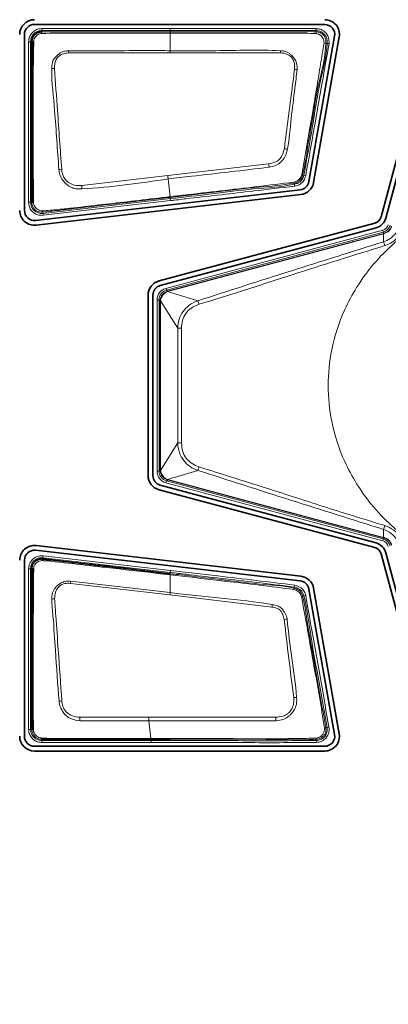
# Model space of a CAD drawing. Header units: millimetres. Extents: x 0 to 1118, y 0 to 864.
# Tile 238 of 256: x 730.54 to 735.21, y 473.86 to 486.31. Entities that reach past the tile are written whole.
import ezdxf

# ---------------------------------------------------------------- set-up
doc = ezdxf.new("R2010")
doc.units = ezdxf.units.MM
doc.layers.add('ALPHAREV', color=7, linetype='Continuous', lineweight=25)
doc.styles.add('SLDTEXTSTYLE0', font='TXT', dxfattribs={"width": 0.605})
doc.dimstyles.new('SLDDIMSTYLE3', dxfattribs={"dimtxt": 3.175, "dimasz": 4.572, "dimexe": 0, "dimexo": 0.0625, "dimgap": 0.79375, "dimtad": 0, "dimtih": 1, "dimtoh": 1, "dimdec": 0, "dimlfac": 4, "dimrnd": 1e-09, "dimzin": 12, "dimdsep": 46, "dimtxsty": 'SLDTEXTSTYLE0', "dimsah": 1, "dimcen": 0.09, "dimadec": 0, "dimazin": 3, "dimtfac": 1, "dimtofl": 0, "dimtmove": 0, "dimatfit": 3, "dimfxl": 1, "dimfrac": 2, "dimtolj": 1, "dimtzin": 12, "dimarcsym": 0})

# ---------------------------------------------------------------- blocks, each defined once
blk = doc.blocks.new('_D_14')
at = {"layer": 'ALPHAREV'}
for p, q in [((785.905, 483.074), (785.905, 401.703)), ((689.839, 418.163), (689.839, 401.703)), ((737.266, 408.176), (736.174, 408.176)), ((736.174, 408.176), (736.174, 403.303)), ((745.754, 408.176), (746.846, 408.176)), ((746.846, 408.176), (746.846, 403.303)), ((689.839, 403.303), (721.886, 403.303)), ((736.174, 403.303), (737.266, 403.303)), ((746.846, 403.303), (745.754, 403.303)), ((785.905, 403.303), (753.858, 403.303))]:
    blk.add_line(p, q, dxfattribs=at)
for points in [[(689.839, 403.303), (694.411, 402.541), (694.411, 404.065)], [(785.905, 403.303), (781.333, 404.065), (781.333, 402.541)]]:
    blk.add_solid(points, dxfattribs=at)
at = {"layer": 'ALPHAREV', "char_height": 3.175, "attachment_point": 1, "style": 'SLDTEXTSTYLE0'}
for s, insert in [('384', (727.807, 407.396)), ('15.1', (737.266, 407.396)), ('FOOT TO COG', (722.612, 401.796))]:
    blk.add_mtext(s, dxfattribs=dict(at, insert=insert))

msp = doc.modelspace()

# ---------------------------------------------------------------- linework, layer by layer
at = {"color": 7, "linetype": 'Continuous', "lineweight": 35}
for p, q in [((730.7287, 486.2524), (734.4026, 486.2524)), ((730.6027, 483.8985), (730.6027, 486.1264)), ((730.8213, 486.1594), (730.8212, 486.1594)), ((734.5267, 486.1045), (734.2022, 484.2642)), ((734.2616, 484.2538), (734.5861, 486.0941)), ((735.7473, 486.1746), (735.1162, 483.8193)), ((735.1745, 483.8036), (735.8056, 486.159)), ((734.0926, 484.161), (730.7432, 483.7733)), ((730.7501, 483.7134), (734.0996, 484.101)), ((735.0358, 483.7389), (732.3054, 483.0073)), ((732.3211, 482.949), (735.0514, 483.6806)), ((732.1674, 482.8273), (732.1674, 480.5455)), ((732.2277, 480.5455), (732.2277, 482.8273)), ((732.3054, 480.3656), (735.0358, 479.634)), ((735.0514, 479.6922), (732.3211, 480.4238)), ((735.155, 479.7561), (735.1453, 479.7587)), ((730.7432, 479.5995), (734.0926, 479.2119)), ((734.0996, 479.2718), (730.7501, 479.6595)), ((730.6027, 477.2464), (730.6027, 479.4744)), ((730.8355, 479.4902), (730.8262, 479.4688)), ((735.1162, 479.5536), (735.7473, 477.1982)), ((735.8056, 477.2138), (735.1745, 479.5692)), ((734.2022, 479.1086), (734.5267, 477.2683)), ((734.5861, 477.2788), (734.2616, 479.1191)), ((734.4026, 477.1204), (730.7287, 477.1204)), ((732.4462, 477.2169), (732.4462, 477.2173)), ((732.4462, 477.209), (732.4462, 477.2169)), ((732.4462, 477.2087), (732.4462, 477.209)), ((730.7287, 477.0601), (734.4026, 477.0601))]:
    msp.add_line(p, q, dxfattribs=at)
at = {"color": 7, "linetype": 'Continuous', "lineweight": 18}
for p, q in [((730.8213, 486.1746), (730.8213, 486.1996)), ((732.4462, 486.1996), (730.8213, 486.1996)), ((732.4462, 486.1746), (732.4462, 486.1996)), ((734.2954, 486.1995), (734.2936, 486.1746)), ((730.8213, 486.1746), (732.4462, 486.1746)), ((730.8213, 486.1594), (730.8213, 486.1746)), ((732.4462, 486.1593), (732.4462, 486.1746)), ((732.4462, 486.1593), (732.4462, 486.1433)), ((732.4462, 485.9208), (732.4462, 486.1433)), ((734.2936, 486.1746), (734.2924, 486.1594)), ((730.6805, 486.0339), (730.6555, 486.0339)), ((730.6555, 486.0339), (730.6555, 484.0023)), ((730.6805, 484.0023), (730.6805, 486.0339)), ((730.6805, 486.0339), (730.6957, 486.0339)), ((734.4174, 486.0122), (734.4326, 486.0117)), ((734.4576, 486.0108), (734.4326, 486.0117)), ((731.162, 485.8917), (732.4462, 485.8928)), ((732.4462, 485.8928), (732.4462, 485.9208)), ((733.6925, 484.4881), (732.416, 484.3404)), ((732.416, 484.3404), (731.3283, 484.2156)), ((734.1373, 484.3443), (734.1224, 484.3483)), ((734.1614, 484.3378), (734.1373, 484.3443)), ((732.4452, 484.0731), (732.4208, 484.2975)), ((734.0135, 484.2456), (734.0167, 484.2305)), ((734.0219, 484.2061), (734.0167, 484.2305)), ((730.6805, 484.0023), (730.6555, 484.0023)), ((730.6958, 484.0023), (730.6805, 484.0023)), ((732.448, 484.0489), (730.8373, 483.8625)), ((730.8402, 483.8377), (732.4508, 484.0241)), ((732.4462, 484.0732), (732.4452, 484.0731)), ((732.4462, 484.0643), (732.4462, 484.0646)), ((732.4462, 484.0643), (732.4462, 484.0643)), ((732.4462, 484.0643), (732.448, 484.0489)), ((732.4508, 484.0241), (732.448, 484.0489)), ((730.8373, 483.8625), (730.8356, 483.8777)), ((730.8373, 483.8625), (730.8402, 483.8377)), ((732.3916, 482.9133), (735.1358, 483.6486)), ((735.1423, 483.6244), (732.3981, 482.8891)), ((732.4136, 482.8772), (735.1453, 483.6091)), ((735.1466, 483.6043), (732.4149, 482.8723)), ((735.1358, 483.6486), (735.1423, 483.6244)), ((735.155, 483.6117), (735.1423, 483.6244)), ((735.1453, 483.6091), (735.155, 483.6117)), ((735.1453, 483.6091), (735.1466, 483.6043)), ((735.1459, 483.5031), (735.1466, 483.6043)), ((732.3916, 482.9133), (732.3981, 482.8891)), ((732.3981, 482.8891), (732.4136, 482.8772)), ((732.4136, 482.8772), (732.4149, 482.8723)), ((732.4137, 482.872), (732.7967, 482.7569)), ((732.2805, 480.5994), (732.2805, 482.7684)), ((732.3055, 482.7684), (732.2805, 482.7684)), ((732.321, 482.7565), (732.3055, 482.7684)), ((732.3055, 482.7684), (732.3055, 480.5994)), ((732.321, 482.7565), (732.326, 482.7565)), ((732.321, 480.6114), (732.321, 482.7565)), ((732.5416, 482.4091), (732.326, 482.7578)), ((732.326, 482.7565), (732.326, 480.6114)), ((732.5416, 480.9587), (732.5416, 482.4091)), ((732.326, 480.6101), (732.5416, 480.9587)), ((732.3055, 480.5994), (732.2805, 480.5994)), ((732.3055, 480.5994), (732.321, 480.6114)), ((732.321, 480.6114), (732.326, 480.6114)), ((732.7967, 480.611), (732.4137, 480.4959)), ((732.3981, 480.4787), (732.3916, 480.4546)), ((732.4136, 480.4906), (732.3981, 480.4787)), ((732.3981, 480.4787), (735.1423, 479.7434)), ((732.4136, 480.4906), (732.4149, 480.4955)), ((735.1453, 479.7587), (732.4136, 480.4906)), ((732.4149, 480.4955), (735.1466, 479.7636)), ((735.1358, 479.7193), (732.3916, 480.4546)), ((735.1466, 479.7636), (735.1459, 479.8648)), ((735.1423, 479.7434), (735.1358, 479.7193)), ((735.1423, 479.7434), (735.155, 479.7561)), ((735.1453, 479.7587), (735.1466, 479.7636)), ((730.8355, 479.4902), (730.8372, 479.5054)), ((730.8355, 479.4902), (730.8355, 479.4902)), ((730.8372, 479.5054), (730.8401, 479.5302)), ((730.8372, 479.5054), (732.448, 479.3189)), ((732.4508, 479.3438), (730.8401, 479.5302)), ((730.6805, 479.3656), (730.6555, 479.3656)), ((730.6555, 479.3656), (730.6555, 477.3338)), ((730.6805, 477.3338), (730.6805, 479.3656)), ((730.6805, 479.3656), (730.6957, 479.3656)), ((732.4462, 479.3037), (732.448, 479.3189)), ((732.4462, 479.3037), (732.4462, 479.3037)), ((732.4462, 479.0642), (732.4462, 479.2893)), ((732.448, 479.3189), (732.4508, 479.3438)), ((731.1846, 479.181), (732.4425, 479.0342)), ((732.4462, 479.0642), (731.1869, 479.2096)), ((734.0166, 479.1347), (734.0129, 479.1198)), ((734.0228, 479.1589), (734.0166, 479.1347)), ((732.4425, 479.0342), (733.7327, 478.8822)), ((734.1225, 479.0196), (734.1373, 479.0234)), ((734.1615, 479.0296), (734.1373, 479.0234)), ((732.1771, 477.4865), (731.3045, 477.4865)), ((732.2018, 477.2172), (732.177, 477.4435)), ((734.4308, 477.3576), (734.4156, 477.3556)), ((734.4556, 477.3608), (734.4308, 477.3576)), ((730.6805, 477.3338), (730.6555, 477.3338)), ((730.6958, 477.3338), (730.6805, 477.3338)), ((730.6958, 477.3338), (730.6958, 477.3338)), ((730.8211, 477.1932), (730.8211, 477.2086)), ((732.2039, 477.1932), (730.8211, 477.1932)), ((730.8211, 477.1932), (730.8211, 477.1682)), ((730.8211, 477.1682), (732.2039, 477.1682)), ((732.2039, 477.2087), (732.2039, 477.1932)), ((732.2039, 477.1682), (732.2039, 477.1932)), ((734.2925, 477.2083), (734.2939, 477.193)), ((734.2963, 477.1681), (734.2939, 477.193))]:
    msp.add_line(p, q, dxfattribs=at)
at = {"color": 7, "linetype": 'Continuous', "lineweight": 18, "flags": 128}
for points in [[(732.4462, 486.1746), (732.4962, 486.1746), (732.6962, 486.1746), (733.4962, 486.1746), (733.6596, 486.1746), (734.2936, 486.1746)], [(732.4462, 485.8928), (732.5462, 485.8928), (732.9462, 485.8928), (733.3462, 485.8928), (733.8401, 485.8928)]]:
    msp.add_lwpolyline(points, dxfattribs=at)
at = {"color": 7, "linetype": 'Continuous', "lineweight": 35, "flags": 128}
msp.add_lwpolyline([(732.2039, 477.2087), (732.325, 477.2087), (732.4462, 477.2087)], dxfattribs=at)
at = {"color": 7, "linetype": 'Continuous', "lineweight": 35}
for centre, radius, start, end in [((730.7287, 486.1264), 0.1863, 90, 180), ((730.7287, 486.1264), 0.126, 90, 180), ((734.4026, 486.1264), 0.1863, 350, 90), ((734.4026, 486.1264), 0.126, 350, 90), ((734.0781, 484.2861), 0.126, 276.60177, 350), ((734.0781, 484.2861), 0.1863, 276.60177, 350), ((730.7287, 483.8985), 0.1863, 180, 276.60177), ((730.7287, 483.8985), 0.126, 180, 276.60177), ((735.0064, 483.8487), 0.1137, 285, 345), ((735.0064, 483.8487), 0.174, 285, 345), ((732.3537, 482.8273), 0.1863, 105, 180), ((732.3537, 482.8273), 0.126, 105, 180), ((732.3537, 480.5455), 0.1863, 180, 255), ((732.3537, 480.5455), 0.126, 180, 255), ((730.7287, 479.4744), 0.1863, 83.39823, 180), ((730.7287, 479.4744), 0.126, 83.39823, 180), ((735.0064, 479.5242), 0.1137, 15, 75), ((735.0064, 479.5242), 0.174, 15, 75), ((734.0781, 479.0867), 0.1863, 10, 83.39823), ((734.0781, 479.0867), 0.126, 10, 83.39823), ((730.7287, 477.2464), 0.1863, 180, 270), ((730.7287, 477.2464), 0.126, 180, 270), ((734.4026, 477.2464), 0.1863, 270, 10), ((734.4026, 477.2464), 0.126, 270, 10)]:
    msp.add_arc(centre, radius, start, end, dxfattribs=at)
at = {"color": 7, "linetype": 'Continuous', "lineweight": 18}
for centre, radius, start, end in [((730.8533, 486.1412), 0.0368, 150.36614, 183.77769), ((734.2225, 486.1453), 0.0714, 353.30919, 11.37646), ((730.7147, 486.001), 0.038, 86.04714, 119.97434), ((734.3922, 485.8804), 0.1342, 79.19204, 89.71836), ((724.8415, 485.5894), 6.3278, 2.73852, 2.99146), ((741.3523, 485.5913), 7.5183, 177.48801, 177.70159), ((730.9827, 485.3499), 0.3455, 89.965, 95.75776), ((733.9812, 485.3186), 0.3702, 78.83127, 83.87732), ((733.7865, 484.1161), 0.5762, 75.52055, 79.53842), ((729.0712, 483.8157), 4.6699, 7.74675, 8.27862), ((731.1566, 483.6061), 0.8182, 95.81674, 98.30008), ((725.6347, 483.5521), 6.8269, 6.26801, 6.63083), ((734.1287, 484.414), 0.066, 253.85437, 264.57103), ((715.1632, 483.3089), 16.1906, 3.05815, 3.21044), ((733.9425, 484.2416), 0.071, 3.25687, 13.08857), ((730.712, 484.0342), 0.0358, 243.11813, 273.28017), ((730.8492, 483.8954), 0.0223, 184.15369, 232.43779), ((735.1604, 483.6077), 0.0068, 143.46707, 192.23087), ((734.7135, 483.3293), 0.466, 15.60368, 21.89767), ((732.3992, 482.8682), 0.0149, 14.86559, 34.62874), ((732.326, 482.7727), 0.0149, 250.37126, 270.13441), ((732.4193, 482.6), 0.4087, 15.95599, 22.56958), ((732.5959, 484.858), 2.4495, 268.72856, 269.85391), ((732.5959, 478.5098), 2.4495, 90.14609, 91.27144), ((732.326, 480.5951), 0.0149, 89.86559, 109.62874), ((732.4193, 480.7678), 0.4087, 337.43042, 344.04401), ((732.3992, 480.4997), 0.0149, 325.37126, 345.13441), ((734.7135, 480.0386), 0.466, 338.10233, 344.39632), ((735.1604, 479.7601), 0.0068, 167.76913, 216.53293), ((730.7155, 479.3308), 0.04, 85.92801, 119.61916), ((735.1996, 478.8747), 4.0267, 175.22987, 175.63749), ((733.9239, 479.128), 0.0894, 344.44329, 354.72402), ((730.9917, 478.6343), 0.3515, 91.25493, 97.04767), ((735.1633, 478.7158), 2.7394, 172.69254, 173.32599), ((734.1274, 478.9449), 0.0748, 93.8017, 105.82671), ((735.7243, 478.5479), 2.0194, 169.57071, 170.47145), ((733.9626, 478.3463), 0.3843, 95.4602, 100.89905), ((734.0706, 476.9472), 0.7922, 91.74935, 94.46328), ((731.1699, 476.8096), 0.8892, 96.10636, 98.38893), ((768.4614, 476.4828), 37.1705, 178.45262, 178.51897), ((716.2939, 476.4787), 17.5172, 3.1585, 3.29884), ((734.3949, 477.3994), 0.0484, 275.00849, 295.26788), ((730.8359, 477.2243), 0.0216, 177.77601, 226.80102), ((734.261, 477.2188), 0.0332, 341.56294, 8.14108)]:
    msp.add_arc(centre, radius, start, end, dxfattribs=at)
for centre, major_axis, ratio, start_param, end_param in [((735.1099, 483.7452), (0.0707, -0.0707), 0.9997969, 5.7596745, 6.8066962), ((735.1099, 483.7452), (0.0884, -0.0884), 0.9998781, 5.7596745, 6.8066962), ((732.4305, 482.7684), (-0.119, 0.0913), 0.9997581, 5.6288037, 6.9375669), ((732.4305, 482.7684), (0.0992, -0.0761), 0.9996613, 2.487211, 3.7959743), ((732.4488, 482.7543), (-0.0717, 0.1062), 0.9725792, 5.9596951, 5.9770301), ((732.4371, 482.7977), (-0.044, 0.0646), 0.954922, 5.961416, 5.978751), ((732.4488, 482.7543), (0.1212, -0.0418), 0.9725792, 3.4477479, 3.4650829), ((732.4038, 482.7543), (0.0738, -0.0258), 0.954922, 3.446027, 3.463362), ((732.4305, 480.5995), (-0.119, -0.0913), 0.9997581, 5.6288037, 6.9375669), ((732.4305, 480.5995), (0.0992, 0.0761), 0.9996613, 2.487211, 3.7959743), ((732.4488, 480.6135), (0.1212, 0.0418), 0.9725792, 2.8181025, 2.8354374), ((732.4038, 480.6135), (0.0738, 0.0258), 0.954922, 2.8198233, 2.8371583), ((732.4488, 480.6135), (0.0717, 0.1062), 0.9725792, 3.4477479, 3.4650829), ((732.4371, 480.5701), (0.044, 0.0646), 0.954922, 3.446027, 3.463362), ((735.1099, 479.6227), (0.0884, 0.0884), 0.9998781, 5.7596745, 6.8066962), ((735.1099, 479.6227), (0.0707, 0.0707), 0.9997969, 5.7596745, 6.8066962)]:
    msp.add_ellipse(centre, major_axis=major_axis, ratio=ratio, start_param=start_param, end_param=end_param, dxfattribs=at)
for points, knots in [([(730.8213, 486.1996), (730.8084, 486.1988), (730.777, 486.1966), (730.73, 486.176), (730.6884, 486.138), (730.6607, 486.0886), (730.6572, 486.052), (730.6555, 486.0339)], [0, 0, 0, 0, 0.148542, 0.3629961, 0.5775937, 0.7924893, 1, 1, 1, 1]), ([(734.2954, 486.1995), (734.0835, 486.1996), (733.6596, 486.1997), (733.0432, 486.1996), (732.6387, 486.1996), (732.4462, 486.1996)], [0, 0, 0, 0, 0.3437995, 0.6875989, 1, 1, 1, 1]), ([(734.4576, 486.0108), (734.4576, 486.0255), (734.4577, 486.0582), (734.4443, 486.1087), (734.4094, 486.1558), (734.3624, 486.1883), (734.3208, 486.1976), (734.3, 486.1992), (734.2954, 486.1995)], [0, 0, 0, 0, 0.1569914, 0.351979, 0.5493128, 0.7756724, 0.9495887, 1, 1, 1, 1]), ([(730.6805, 486.0339), (730.6819, 486.0492), (730.6849, 486.0804), (730.7084, 486.1223), (730.7438, 486.1545), (730.7837, 486.1721), (730.8103, 486.1739), (730.8213, 486.1746)], [0, 0, 0, 0, 0.20752488, 0.4224057, 0.63696461, 0.85137437, 1, 1, 1, 1]), ([(730.7174, 486.0389), (730.7195, 486.0493), (730.7237, 486.0705), (730.7413, 486.0986), (730.7656, 486.1209), (730.7917, 486.1349), (730.8096, 486.1377), (730.8165, 486.1387)], [0, 0, 0, 0, 0.2092134, 0.4249147, 0.6432983, 0.861018, 1, 1, 1, 1]), ([(730.8165, 486.1387), (730.9673, 486.1407), (731.2665, 486.1445), (731.714, 486.143), (732.1064, 486.1434), (732.3505, 486.1433), (732.4462, 486.1433)], [0, 0, 0, 0, 0.2776165, 0.5507299, 0.8238653, 1, 1, 1, 1]), ([(732.4462, 486.1593), (732.2576, 486.1593), (732.0136, 486.1593), (731.6212, 486.1593), (731.268, 486.1593), (730.9705, 486.1593), (730.8213, 486.1594)], [0, 0, 0, 0, 0.3480759, 0.450575, 0.7244947, 1, 1, 1, 1]), ([(734.2924, 486.1594), (734.2924, 486.1594), (734.2447, 486.1628), (734.0118, 486.1539), (733.5952, 486.1614), (733.0275, 486.1587), (732.6445, 486.1591), (732.4462, 486.1593)], [0, 0, 0, 0, 0.0000081, 0.0779221, 0.3775579, 0.6777591, 1, 1, 1, 1]), ([(732.4462, 486.1433), (732.4795, 486.1433), (732.6462, 486.1433), (733.0795, 486.1436), (733.6138, 486.1416), (734.063, 486.1457), (734.2453, 486.1388), (734.2934, 486.137)], [0, 0, 0, 0, 0.0541339, 0.2706694, 0.7037404, 0.9219224, 1, 1, 1, 1]), ([(734.4174, 486.0122), (734.4174, 486.0122), (734.4178, 486.0254), (734.4174, 486.0521), (734.4067, 486.0927), (734.3802, 486.1266), (734.3416, 486.1535), (734.3096, 486.1581), (734.2924, 486.1594), (734.2924, 486.1594)], [0, 0, 0, 0, 0.0000688, 0.181862, 0.3674403, 0.5661135, 0.7622866, 0.9999312, 1, 1, 1, 1]), ([(734.2934, 486.137), (734.3079, 486.1335), (734.3326, 486.1276), (734.3614, 486.1054), (734.3808, 486.0805), (734.3911, 486.0488), (734.3922, 486.0266), (734.3929, 486.0145)], [0, 0, 0, 0, 0.2545035, 0.434183, 0.6162405, 0.7923544, 1, 1, 1, 1]), ([(734.2936, 486.1746), (734.2936, 486.1746), (734.3117, 486.1733), (734.3482, 486.1678), (734.3917, 486.1374), (734.4214, 486.0976), (734.4328, 486.0538), (734.4326, 486.025), (734.4326, 486.0117)], [0, 0, 0, 0, 0.0000623, 0.22625703, 0.44860416, 0.64189766, 0.83421909, 1, 1, 1, 1]), ([(734.3929, 486.0145), (734.378, 485.9251), (734.3484, 485.7462), (734.2905, 485.3897), (734.2129, 484.9242), (734.1458, 484.5489), (734.1103, 484.3506)], [0, 0, 0, 0, 0.1611692, 0.3222928, 0.6419194, 1, 1, 1, 1]), ([(734.1224, 484.3483), (734.1224, 484.3483), (734.1595, 484.4869), (734.1807, 484.6884), (734.2503, 485.0632), (734.3083, 485.4782), (734.4113, 485.8303), (734.4174, 486.0121), (734.4174, 486.0122)], [0, 0, 0, 0, 0.00000888, 0.25488132, 0.35762671, 0.67679067, 0.99999112, 1, 1, 1, 1]), ([(734.4326, 486.0117), (734.4326, 486.0117), (734.4272, 485.8458), (734.3336, 485.5235), (734.2514, 484.9659), (734.1794, 484.5738), (734.1373, 484.3443)], [0, 0, 0, 0, 0.0000089, 0.2939523, 0.5868623, 1, 1, 1, 1]), ([(734.1614, 484.3378), (734.2022, 484.5682), (734.2718, 484.9613), (734.3694, 485.5192), (734.4281, 485.8464), (734.4576, 486.0108)], [0, 0, 0, 0, 0.4130353, 0.7049902, 1, 1, 1, 1]), ([(731.1607, 485.9196), (731.1604, 485.9196), (731.1472, 485.9189), (731.1163, 485.9165), (731.0798, 485.9073), (731.0388, 485.8828), (731.0104, 485.8547), (730.9754, 485.8177), (730.9617, 485.7905), (730.9494, 485.7471), (730.9487, 485.7189), (730.948, 485.6936)], [0, 0, 0, 0, 0.0019133, 0.1143382, 0.2675488, 0.319965, 0.5270556, 0.6107238, 0.7580582, 0.7826672, 1, 1, 1, 1]), ([(730.9829, 485.6953), (730.983, 485.7183), (730.9832, 485.7577), (730.9989, 485.8038), (731.0257, 485.8408), (731.0635, 485.875), (731.117, 485.8893), (731.1496, 485.891), (731.162, 485.8917)], [0, 0, 0, 0, 0.226459, 0.3891112, 0.469736, 0.6779823, 0.876922, 1, 1, 1, 1]), ([(732.4462, 485.9208), (732.3605, 485.9209), (731.932, 485.9212), (731.5035, 485.9203), (731.1607, 485.9196)], [0, 0, 0, 0, 0.1998853, 1, 1, 1, 1]), ([(733.8413, 485.9208), (733.8411, 485.9208), (733.5684, 485.9327), (733.103, 485.9174), (732.6382, 485.9198), (732.4462, 485.9208)], [0, 0, 0, 0, 0.0003923, 0.5869039, 1, 1, 1, 1]), ([(733.8401, 485.8928), (733.8562, 485.8918), (733.8935, 485.8894), (733.9383, 485.8702), (733.9768, 485.8436), (734.0049, 485.8082), (734.0234, 485.7527), (734.0216, 485.7103), (734.0207, 485.6868)], [0, 0, 0, 0, 0.1526317, 0.3535335, 0.4532658, 0.5972176, 0.7762085, 1, 1, 1, 1]), ([(734.0529, 485.6819), (734.053, 485.7088), (734.0533, 485.7575), (734.0223, 485.8173), (733.9901, 485.8567), (733.9504, 485.8916), (733.901, 485.9161), (733.8592, 485.9194), (733.8413, 485.9208)], [0, 0, 0, 0, 0.2230037, 0.4033897, 0.550618, 0.6497952, 0.8501196, 1, 1, 1, 1]), ([(730.948, 485.6936), (730.948, 485.6933), (730.947, 485.5147), (730.9848, 485.2137), (731.0106, 484.7877), (731.0292, 484.5398), (731.0385, 484.4157)], [0, 0, 0, 0, 0.0007596, 0.4189961, 0.7090737, 1, 1, 1, 1]), ([(731.0737, 484.4201), (731.0649, 484.5439), (731.0472, 484.7916), (731.0166, 485.2169), (730.9954, 485.5178), (730.9829, 485.6953)], [0, 0, 0, 0, 0.2908186, 0.5815372, 1, 1, 1, 1]), ([(734.0207, 485.6868), (734.0105, 485.6091), (733.9838, 485.4036), (733.9408, 485.0689), (733.9077, 484.8116), (733.8911, 484.6827)], [0, 0, 0, 0, 0.2323859, 0.6154247, 1, 1, 1, 1]), ([(733.9305, 484.674), (733.9306, 484.6745), (733.9544, 484.8031), (733.9747, 485.063), (734.0194, 485.3978), (734.0437, 485.6039), (734.0529, 485.6819)], [0, 0, 0, 0, 0.0014688, 0.3858052, 0.7677025, 1, 1, 1, 1]), ([(733.8911, 484.6827), (733.8843, 484.6533), (733.8726, 484.6022), (733.828, 484.5408), (733.7663, 484.5033), (733.7186, 484.4935), (733.6925, 484.4881)], [0, 0, 0, 0, 0.2980807, 0.5179957, 0.735793, 1, 1, 1, 1]), ([(733.6985, 484.4452), (733.6987, 484.4452), (733.7287, 484.4496), (733.7844, 484.4646), (733.8523, 484.5136), (733.9083, 484.5816), (733.9226, 484.6409), (733.9305, 484.674)], [0, 0, 0, 0, 0.0017078, 0.2599639, 0.4832589, 0.7112118, 1, 1, 1, 1]), ([(731.0385, 484.4157), (731.0385, 484.4155), (731.0408, 484.3953), (731.0466, 484.3531), (731.0697, 484.3041), (731.097, 484.2697), (731.1213, 484.243), (731.1576, 484.2103), (731.1956, 484.1889), (731.2563, 484.1712), (731.296, 484.172), (731.3307, 484.1726)], [0, 0, 0, 0, 0.0012586, 0.1439588, 0.2996962, 0.377139, 0.4551901, 0.5538619, 0.7227186, 0.7577624, 1, 1, 1, 1]), ([(731.3283, 484.2156), (731.2973, 484.2145), (731.2417, 484.2126), (731.1784, 484.2396), (731.1411, 484.2662), (731.1196, 484.2886), (731.0985, 484.3199), (731.0801, 484.3639), (731.0758, 484.4014), (731.0737, 484.4201)], [0, 0, 0, 0, 0.24865499, 0.44566097, 0.54288113, 0.61901063, 0.69516295, 0.84844878, 1, 1, 1, 1]), ([(732.4208, 484.2975), (732.5189, 484.3088), (732.9448, 484.358), (733.3707, 484.4073), (733.6985, 484.4452)], [0, 0, 0, 0, 0.2302838, 1, 1, 1, 1]), ([(734.1103, 484.3506), (734.1053, 484.3364), (734.097, 484.3124), (734.0728, 484.2858), (734.0455, 484.2669), (734.0236, 484.2609), (734.0117, 484.2576)], [0, 0, 0, 0, 0.3129927, 0.5257676, 0.7433385, 1, 1, 1, 1]), ([(734.0135, 484.2456), (734.0135, 484.2456), (734.0257, 484.2482), (734.0504, 484.254), (734.0828, 484.2742), (734.1096, 484.3058), (734.1184, 484.3331), (734.1224, 484.3483), (734.1224, 484.3483)], [0, 0, 0, 0, 0.0000939, 0.2356057, 0.4723832, 0.7038771, 0.9999061, 1, 1, 1, 1]), ([(734.1373, 484.3443), (734.1373, 484.3443), (734.1324, 484.3261), (734.1212, 484.2935), (734.0872, 484.2571), (734.0511, 484.2383), (734.0266, 484.2328), (734.0167, 484.2305)], [0, 0, 0, 0, 0.0000851, 0.3202556, 0.5739194, 0.8264958, 1, 1, 1, 1]), ([(734.0219, 484.2061), (734.0328, 484.2086), (734.0609, 484.215), (734.1028, 484.2371), (734.1429, 484.2795), (734.1549, 484.3172), (734.1614, 484.3378)], [0, 0, 0, 0, 0.16409222, 0.42471343, 0.68516941, 1, 1, 1, 1]), ([(731.3307, 484.1726), (731.3311, 484.1726), (731.6963, 484.1917), (732.0588, 484.2446), (732.4208, 484.2975)], [0, 0, 0, 0, 0.0010699, 1, 1, 1, 1]), ([(734.0117, 484.2576), (733.8562, 484.2384), (733.5472, 484.2002), (733.0842, 484.1473), (732.718, 484.1047), (732.5053, 484.08), (732.4462, 484.0732)], [0, 0, 0, 0, 0.2983279, 0.5925313, 0.8867014, 1, 1, 1, 1]), ([(732.4462, 484.0643), (732.6331, 484.0851), (733.007, 484.1268), (733.5277, 484.198), (733.867, 484.2144), (734.0135, 484.2456), (734.0135, 484.2456)], [0, 0, 0, 0, 0.357597, 0.715194, 0.9999905, 1, 1, 1, 1]), ([(734.0167, 484.2305), (734.0167, 484.2305), (733.8479, 484.1945), (733.4969, 484.1781), (732.9756, 484.108), (732.6238, 484.0686), (732.448, 484.0489)], [0, 0, 0, 0, 0.0000095, 0.3277816, 0.6638819, 1, 1, 1, 1]), ([(732.4508, 484.0241), (732.4674, 484.026), (732.5502, 484.0356), (732.8979, 484.0758), (733.2329, 484.1142), (733.6737, 484.1658), (733.8497, 484.1862), (734.0219, 484.2061)], [0, 0, 0, 0, 0.0316145, 0.1580726, 0.6639049, 0.6712304, 1, 1, 1, 1]), ([(739.8962, 481.6839), (739.8874, 481.8352), (739.8682, 482.1656), (739.6933, 482.6851), (739.3536, 483.231), (738.8013, 483.7337), (738.0491, 484.0962), (737.1712, 484.2293), (736.2933, 484.0962), (735.5409, 483.7337), (734.9893, 483.231), (734.6474, 482.6851), (734.479, 482.1656), (734.4311, 481.6839), (734.479, 481.2023), (734.6474, 480.6827), (734.9893, 480.1368), (735.5409, 479.6342), (736.2933, 479.2716), (737.1712, 479.1386), (738.0491, 479.2716), (738.8013, 479.6342), (739.3536, 480.1368), (739.6933, 480.6827), (739.8682, 481.2023), (739.8874, 481.5327), (739.8962, 481.6839)], [0, 0, 0, 0, 0.0276716, 0.0604536, 0.0992018, 0.1443784, 0.1953898, 0.25, 0.3046102, 0.3556216, 0.4007982, 0.4395464, 0.4723284, 0.5, 0.5276716, 0.5604536, 0.5992018, 0.6443784, 0.6953898, 0.75, 0.8046102, 0.8556216, 0.9007982, 0.9395464, 0.9723284, 1, 1, 1, 1]), ([(730.6555, 484.0023), (730.6574, 483.9831), (730.6612, 483.9452), (730.6906, 483.8954), (730.733, 483.8584), (730.7853, 483.8366), (730.8221, 483.8373), (730.8402, 483.8377)], [0, 0, 0, 0, 0.2064083, 0.40618072, 0.60608865, 0.80651192, 1, 1, 1, 1]), ([(730.8373, 483.8625), (730.8373, 483.8625), (730.8222, 483.8607), (730.7906, 483.8623), (730.7463, 483.8799), (730.7103, 483.9116), (730.6854, 483.9538), (730.6821, 483.986), (730.6805, 484.0023)], [0, 0, 0, 0, 0.0000687, 0.1935414, 0.3939331, 0.5937867, 0.7935412, 1, 1, 1, 1]), ([(730.6958, 484.0023), (730.6958, 484.0023), (730.6958, 483.9872), (730.7011, 483.958), (730.723, 483.9205), (730.755, 483.893), (730.794, 483.8775), (730.8221, 483.8762), (730.8356, 483.8777), (730.8356, 483.8777)], [0, 0, 0, 0, 0.0000712, 0.2156961, 0.4114903, 0.6086552, 0.8047839, 0.9999229, 1, 1, 1, 1]), ([(730.827, 483.8938), (730.8163, 483.895), (730.7947, 483.8975), (730.7653, 483.9123), (730.7407, 483.9341), (730.7219, 483.9633), (730.7167, 483.9862), (730.714, 483.9985)], [0, 0, 0, 0, 0.1918418, 0.3873432, 0.5804342, 0.7761387, 1, 1, 1, 1]), ([(732.4452, 484.0731), (732.4121, 484.0692), (732.2466, 484.05), (731.8402, 484.0028), (731.4021, 483.9523), (731.0284, 483.9099), (730.8952, 483.8992), (730.827, 483.8938)], [0, 0, 0, 0, 0.06141124, 0.3070562, 0.75370091, 0.87379806, 1, 1, 1, 1]), ([(730.8356, 483.8777), (730.8356, 483.8777), (730.9003, 483.8855), (731.0327, 483.9004), (731.4212, 483.9459), (731.8931, 484.0002), (732.2992, 484.0472), (732.4462, 484.0643)], [0, 0, 0, 0, 0.0000085, 0.1227208, 0.2434206, 0.7262303, 1, 1, 1, 1]), ([(732.4462, 484.0732), (732.4462, 484.0707), (732.4462, 484.0665), (732.4462, 484.0651), (732.4462, 484.0646)], [0, 0, 0, 0, 0.6046544, 1, 1, 1, 1]), ([(735.1459, 483.5031), (735.1459, 483.5031), (735.1742, 483.512), (735.2319, 483.5406), (735.307, 483.6101), (735.3423, 483.6738), (735.354, 483.7092), (735.354, 483.7092)], [0, 0, 0, 0, 0.0000495, 0.2946276, 0.6282722, 0.9999505, 1, 1, 1, 1]), ([(735.1538, 483.6063), (735.1514, 483.6056), (735.149, 483.605), (735.1466, 483.6043), (735.1466, 483.6043)], [0, 0, 0, 0, 0.9980016, 1, 1, 1, 1]), ([(735.2488, 483.7013), (735.248, 483.6983), (735.2433, 483.6819), (735.2279, 483.6531), (735.1955, 483.6215), (735.1676, 483.6113), (735.1538, 483.6063)], [0, 0, 0, 0, 0.0663481, 0.3672763, 0.6870281, 1, 1, 1, 1]), ([(735.155, 483.6117), (735.1679, 483.6165), (735.1937, 483.626), (735.2238, 483.6554), (735.2381, 483.682), (735.2425, 483.6973), (735.2433, 483.7001)], [0, 0, 0, 0, 0.3158394, 0.6304933, 0.9318182, 1, 1, 1, 1]), ([(735.4016, 483.6918), (735.384, 483.6521), (735.3506, 483.5768), (735.2622, 483.4952), (735.1943, 483.4676), (735.1624, 483.4546)], [0, 0, 0, 0, 0.37194371, 0.70412821, 1, 1, 1, 1]), ([(732.7967, 482.7569), (733.1876, 482.8826), (733.9691, 483.1341), (734.7537, 483.3801), (735.1459, 483.5031)], [0, 0, 0, 0, 0.50007782, 1, 1, 1, 1]), ([(735.1624, 483.4546), (734.7703, 483.3331), (734.1633, 483.145), (733.3851, 482.8885), (732.9912, 482.7674), (732.8123, 482.7124)], [0, 0, 0, 0, 0.4990281, 0.7723989, 1, 1, 1, 1]), ([(732.321, 482.7587), (732.3227, 482.7728), (732.326, 482.801), (732.3483, 482.8377), (732.3778, 482.864), (732.4012, 482.8728), (732.4115, 482.8766)], [0, 0, 0, 0, 0.2672054, 0.5309258, 0.7921944, 1, 1, 1, 1]), ([(732.4137, 482.872), (732.4137, 482.872), (732.4042, 482.8683), (732.3837, 482.857), (732.3562, 482.8313), (732.3348, 482.7966), (732.3275, 482.7708), (732.326, 482.7578), (732.326, 482.7578)], [0, 0, 0, 0, 0.00009876, 0.2050229, 0.46865691, 0.73520608, 0.99990124, 1, 1, 1, 1]), ([(732.5416, 482.4091), (732.5416, 482.4091), (732.5429, 482.4475), (732.5549, 482.5225), (732.6046, 482.6243), (732.6862, 482.7077), (732.7573, 482.7437), (732.7967, 482.7569), (732.7967, 482.7569)], [0, 0, 0, 0, 0.0000326, 0.2511899, 0.4884849, 0.726814, 0.9999674, 1, 1, 1, 1]), ([(732.8123, 482.7124), (732.7774, 482.6987), (732.7127, 482.6733), (732.6407, 482.5994), (732.5971, 482.5094), (732.5922, 482.443), (732.5897, 482.4085)], [0, 0, 0, 0, 0.27460609, 0.510484, 0.74602385, 1, 1, 1, 1]), ([(732.5897, 482.4085), (732.5896, 482.3752), (732.5888, 482.2085), (732.5873, 481.7255), (732.5887, 481.2757), (732.5897, 480.9593)], [0, 0, 0, 0, 0.0690018, 0.3450106, 1, 1, 1, 1]), ([(732.7967, 480.611), (732.7967, 480.611), (732.762, 480.6226), (732.6946, 480.6552), (732.6124, 480.7325), (732.5567, 480.837), (732.5431, 480.9166), (732.5416, 480.9587), (732.5416, 480.9587)], [0, 0, 0, 0, 0.0000326, 0.24070647, 0.48294512, 0.7243193, 0.9999674, 1, 1, 1, 1]), ([(732.5897, 480.9593), (732.5927, 480.9215), (732.5984, 480.8511), (732.6476, 480.7587), (732.7203, 480.6905), (732.7815, 480.6672), (732.8123, 480.6555)], [0, 0, 0, 0, 0.2784326, 0.5177233, 0.7577167, 1, 1, 1, 1]), ([(732.4115, 480.4912), (732.3983, 480.4965), (732.3719, 480.507), (732.3423, 480.538), (732.3244, 480.5734), (732.322, 480.5982), (732.321, 480.6092)], [0, 0, 0, 0, 0.2672054, 0.5309258, 0.7921944, 1, 1, 1, 1]), ([(732.326, 480.6101), (732.326, 480.6101), (732.3272, 480.6), (732.3327, 480.5772), (732.3504, 480.544), (732.3785, 480.5144), (732.4015, 480.5006), (732.4137, 480.4959), (732.4137, 480.4959)], [0, 0, 0, 0, 0.0000988, 0.2050229, 0.4686569, 0.7352061, 0.9999012, 1, 1, 1, 1]), ([(735.1459, 479.8648), (734.7537, 479.9877), (733.9692, 480.2337), (733.1876, 480.4852), (732.7967, 480.611)], [0, 0, 0, 0, 0.499906, 1, 1, 1, 1]), ([(732.8123, 480.6555), (733.2046, 480.5316), (733.833, 480.3331), (734.6137, 480.0802), (735.0067, 479.9606), (735.1624, 479.9132)], [0, 0, 0, 0, 0.5009505, 0.8023596, 1, 1, 1, 1]), ([(735.354, 479.6587), (735.354, 479.6587), (735.3446, 479.687), (735.3152, 479.7449), (735.2448, 479.8192), (735.1809, 479.8537), (735.1459, 479.8648), (735.1459, 479.8648)], [0, 0, 0, 0, 0.0000495, 0.2976741, 0.6352757, 0.9999505, 1, 1, 1, 1]), ([(735.1624, 479.9132), (735.2017, 479.8963), (735.2772, 479.8638), (735.3597, 479.7762), (735.3882, 479.7081), (735.4016, 479.676)], [0, 0, 0, 0, 0.3657405, 0.7017816, 1, 1, 1, 1]), ([(735.1466, 479.7636), (735.1466, 479.7636), (735.149, 479.7629), (735.1514, 479.7622), (735.1538, 479.7616)], [0, 0, 0, 0, 0.00199839, 1, 1, 1, 1]), ([(735.1538, 479.7616), (735.1568, 479.7607), (735.1732, 479.756), (735.2019, 479.7406), (735.2335, 479.7083), (735.2438, 479.6804), (735.2488, 479.6665)], [0, 0, 0, 0, 0.0663483, 0.3672765, 0.6870282, 1, 1, 1, 1]), ([(735.2433, 479.6677), (735.2386, 479.6806), (735.2291, 479.7064), (735.1997, 479.7366), (735.1731, 479.7509), (735.1578, 479.7553), (735.155, 479.7561)], [0, 0, 0, 0, 0.3158393, 0.6304932, 0.9318181, 1, 1, 1, 1]), ([(730.8401, 479.5302), (730.8205, 479.5304), (730.7822, 479.5309), (730.7292, 479.507), (730.6878, 479.4689), (730.6605, 479.4196), (730.6571, 479.3833), (730.6555, 479.3656)], [0, 0, 0, 0, 0.2093448, 0.4092152, 0.6091995, 0.8097154, 1, 1, 1, 1]), ([(730.6805, 479.3656), (730.6819, 479.3806), (730.6848, 479.4115), (730.7079, 479.4533), (730.7431, 479.4857), (730.7881, 479.506), (730.8206, 479.5056), (730.8372, 479.5054)], [0, 0, 0, 0, 0.1903291, 0.3908123, 0.5907447, 0.790603, 1, 1, 1, 1]), ([(730.7183, 479.3707), (730.7204, 479.381), (730.7246, 479.4016), (730.7415, 479.4289), (730.7649, 479.4504), (730.7938, 479.4655), (730.8152, 479.4677), (730.8262, 479.4688)], [0, 0, 0, 0, 0.1967473, 0.3963135, 0.5947953, 0.793198, 1, 1, 1, 1]), ([(730.8262, 479.4688), (730.8454, 479.4683), (730.901, 479.4667), (731.0998, 479.4421), (731.3517, 479.4152), (731.7829, 479.3654), (732.1238, 479.3264), (732.3928, 479.2955), (732.4462, 479.2893)], [0, 0, 0, 0, 0.0354295, 0.1023328, 0.368564, 0.5017061, 0.9010714, 1, 1, 1, 1]), ([(734.0129, 479.1198), (734.0128, 479.1198), (733.871, 479.1559), (733.579, 479.1648), (733.1517, 479.2241), (732.7743, 479.2654), (732.5393, 479.2928), (732.4462, 479.3037)], [0, 0, 0, 0, 0.00000951, 0.27838384, 0.55002677, 0.82173468, 1, 1, 1, 1]), ([(732.4462, 479.3037), (732.4462, 479.3029), (732.4462, 479.3013), (732.4462, 479.2942), (732.4462, 479.2898), (732.4462, 479.2893)], [0, 0, 0, 0, 0.4990902, 0.9421144, 1, 1, 1, 1]), ([(732.4462, 479.2893), (732.4462, 479.2893), (732.654, 479.2665), (732.8884, 479.2387), (733.2648, 479.1952), (733.5788, 479.1608), (733.8652, 479.1231), (734.01, 479.1041)], [0, 0, 0, 0, 0.00000952, 0.39829955, 0.44970057, 0.72181073, 1, 1, 1, 1]), ([(732.448, 479.3189), (732.4645, 479.317), (732.5473, 479.3074), (732.7625, 479.2826), (733.1076, 479.2424), (733.5479, 479.1922), (733.8554, 479.1545), (734.0166, 479.1347)], [0, 0, 0, 0, 0.0316564, 0.1582819, 0.411533, 0.6914007, 1, 1, 1, 1]), ([(734.0228, 479.1589), (733.8605, 479.1789), (733.5357, 479.2189), (733.0115, 479.2787), (732.6499, 479.3206), (732.4508, 479.3438)], [0, 0, 0, 0, 0.3100813, 0.6201577, 1, 1, 1, 1]), ([(731.1869, 479.2096), (731.1867, 479.2096), (731.18, 479.21), (731.1489, 479.2118), (731.1157, 479.2067), (731.0757, 479.1916), (731.0447, 479.1735), (730.9987, 479.1368), (730.96, 479.08), (730.9479, 479.0228), (730.9484, 478.9903), (730.9485, 478.9831)], [0, 0, 0, 0, 0.001347, 0.0547832, 0.25102, 0.2645756, 0.400928, 0.5394765, 0.7368932, 0.9418141, 1, 1, 1, 1]), ([(730.984, 478.9857), (730.9853, 479.0142), (730.9877, 479.0643), (731.0192, 479.1222), (731.0558, 479.158), (731.1045, 479.1785), (731.1489, 479.1836), (731.1782, 479.1815), (731.1846, 479.181)], [0, 0, 0, 0, 0.2618397, 0.4600516, 0.594473, 0.7285503, 0.9407912, 1, 1, 1, 1]), ([(734.01, 479.1041), (734.0267, 479.0981), (734.053, 479.0888), (734.0805, 479.0672), (734.0904, 479.0537), (734.0939, 479.048), (734.0939, 479.048)], [0, 0, 0, 0, 0.5140869, 0.8079317, 0.9998547, 1, 1, 1, 1]), ([(734.1225, 479.0196), (734.1225, 479.0196), (734.1208, 479.0262), (734.1152, 479.0461), (734.0989, 479.0763), (734.0617, 479.1041), (734.0315, 479.1151), (734.0129, 479.1198), (734.0129, 479.1198)], [0, 0, 0, 0, 0.0000953, 0.1301795, 0.395684, 0.633012, 0.9999047, 1, 1, 1, 1]), ([(734.0166, 479.1347), (734.0167, 479.1347), (734.0382, 479.1292), (734.0728, 479.1163), (734.1123, 479.084), (734.1295, 479.0518), (734.1353, 479.0309), (734.1373, 479.0234)], [0, 0, 0, 0, 0.0000864, 0.3845624, 0.6256573, 0.8649382, 1, 1, 1, 1]), ([(734.1615, 479.0296), (734.1592, 479.0379), (734.1525, 479.0624), (734.132, 479.1), (734.0865, 479.1384), (734.0467, 479.1512), (734.0228, 479.1589)], [0, 0, 0, 0, 0.1294529, 0.3793532, 0.6280581, 1, 1, 1, 1]), ([(730.9485, 478.9831), (730.9485, 478.9829), (730.9501, 478.9099), (730.9716, 478.6937), (730.9981, 478.2627), (731.0244, 477.9039), (731.0401, 477.6893)], [0, 0, 0, 0, 0.000487, 0.1692028, 0.5031548, 1, 1, 1, 1]), ([(731.0753, 477.6938), (731.0605, 477.9081), (731.0357, 478.267), (731.0042, 478.6973), (730.989, 478.9135), (730.984, 478.9857)], [0, 0, 0, 0, 0.4968979, 0.8319006, 1, 1, 1, 1]), ([(733.7382, 478.9135), (733.738, 478.9135), (733.3104, 478.9854), (732.8761, 479.0108), (732.4462, 479.0642), (732.4462, 479.0642)], [0, 0, 0, 0, 0.0006345, 0.9999885, 1, 1, 1, 1]), ([(734.0939, 479.048), (734.0939, 479.048), (734.0961, 479.044), (734.1014, 479.034), (734.1049, 479.0232), (734.107, 479.0169)], [0, 0, 0, 0, 0.0004428, 0.4096103, 1, 1, 1, 1]), ([(734.107, 479.0169), (734.1285, 478.9029), (734.1713, 478.6761), (734.2555, 478.1872), (734.3375, 477.747), (734.3887, 477.418), (734.3991, 477.3512)], [0, 0, 0, 0, 0.2058013, 0.4093355, 0.8800131, 1, 1, 1, 1]), ([(734.4156, 477.3556), (734.4156, 477.3556), (734.4069, 477.4222), (734.3408, 477.7485), (734.272, 478.1903), (734.1788, 478.6772), (734.1512, 478.9072), (734.1225, 479.0196), (734.1225, 479.0196)], [0, 0, 0, 0, 0.0000089, 0.119309, 0.5902988, 0.7940333, 0.9999911, 1, 1, 1, 1]), ([(734.1373, 479.0234), (734.1373, 479.0234), (734.1817, 478.8508), (734.2259, 478.4808), (734.3326, 477.9275), (734.3981, 477.5474), (734.4308, 477.3576)], [0, 0, 0, 0, 0.0000088, 0.3161044, 0.6583949, 1, 1, 1, 1]), ([(734.4556, 477.3608), (734.4222, 477.5509), (734.3555, 477.931), (734.2571, 478.4872), (734.1926, 478.8534), (734.1615, 479.0296)], [0, 0, 0, 0, 0.3416635, 0.6833271, 1, 1, 1, 1]), ([(733.7327, 478.8822), (733.7529, 478.8787), (733.7867, 478.8728), (733.831, 478.8505), (733.8556, 478.8194), (733.8774, 478.7775), (733.8849, 478.7453), (733.8899, 478.7237)], [0, 0, 0, 0, 0.2502005, 0.4205101, 0.5947383, 0.7282958, 1, 1, 1, 1]), ([(733.926, 478.7289), (733.926, 478.7292), (733.9211, 478.7534), (733.9099, 478.7897), (733.8803, 478.8355), (733.8499, 478.8726), (733.7997, 478.9024), (733.7603, 478.9095), (733.7382, 478.9135)], [0, 0, 0, 0, 0.0035499, 0.2624686, 0.3930528, 0.5800159, 0.7644047, 1, 1, 1, 1]), ([(733.8899, 478.7237), (733.9088, 478.5595), (733.9467, 478.2308), (733.9882, 477.9017), (734.009, 477.737)], [0, 0, 0, 0, 0.4995767, 1, 1, 1, 1]), ([(734.0464, 477.7391), (734.0464, 477.7393), (734.0344, 477.9054), (733.9801, 478.2343), (733.9441, 478.564), (733.926, 478.7289)], [0, 0, 0, 0, 0.000827, 0.5003495, 1, 1, 1, 1]), ([(734.009, 477.737), (734.0105, 477.7118), (734.0132, 477.6649), (733.9921, 477.6017), (733.9638, 477.5578), (733.9238, 477.5232), (733.8654, 477.4939), (733.8124, 477.4894), (733.782, 477.4868)], [0, 0, 0, 0, 0.194137, 0.3600271, 0.5059452, 0.5922495, 0.7664029, 1, 1, 1, 1]), ([(733.7844, 477.4439), (733.7848, 477.4439), (733.8183, 477.4461), (733.8794, 477.4541), (733.9431, 477.4933), (733.9856, 477.5384), (734.0224, 477.5864), (734.0504, 477.6577), (734.0478, 477.7111), (734.0464, 477.7391)], [0, 0, 0, 0, 0.002459, 0.2262496, 0.4061638, 0.4951175, 0.6432274, 0.8127032, 1, 1, 1, 1]), ([(731.0401, 477.6893), (731.0402, 477.6891), (731.0407, 477.6846), (731.0447, 477.6516), (731.0598, 477.5989), (731.0907, 477.5524), (731.1261, 477.5096), (731.1593, 477.4843), (731.2235, 477.4524), (731.2664, 477.4476), (731.3033, 477.4435)], [0, 0, 0, 0, 0.0015481, 0.0341783, 0.2540523, 0.4115968, 0.4548218, 0.6775285, 0.7218073, 1, 1, 1, 1]), ([(731.3045, 477.4865), (731.2727, 477.4902), (731.2104, 477.4973), (731.152, 477.5347), (731.1149, 477.5716), (731.0891, 477.6129), (731.0792, 477.6599), (731.0758, 477.6895), (731.0753, 477.6938)], [0, 0, 0, 0, 0.2780101, 0.5442232, 0.5854572, 0.737591, 0.9626885, 1, 1, 1, 1]), ([(733.782, 477.4868), (733.338, 477.4869), (732.803, 477.487), (732.2681, 477.4865), (732.1771, 477.4865)], [0, 0, 0, 0, 0.8299407, 1, 1, 1, 1]), ([(731.3033, 477.4435), (731.3035, 477.4435), (731.3223, 477.443), (731.4133, 477.4442), (731.5764, 477.4434), (731.8489, 477.4433), (732.0491, 477.4434), (732.177, 477.4435)], [0, 0, 0, 0, 0.0006875, 0.0644903, 0.312291, 0.5608732, 1, 1, 1, 1]), ([(732.1771, 477.4435), (732.1771, 477.4435), (732.2681, 477.4435), (732.8039, 477.4442), (733.3396, 477.444), (733.7844, 477.4439)], [0, 0, 0, 0, 0.0000093, 0.1698351, 1, 1, 1, 1]), ([(734.2925, 477.2083), (734.2925, 477.2083), (734.2964, 477.2087), (734.3168, 477.2112), (734.3481, 477.2195), (734.3819, 477.2415), (734.4059, 477.2729), (734.4189, 477.313), (734.4173, 477.3423), (734.4156, 477.3556), (734.4156, 477.3556)], [0, 0, 0, 0, 0.00006863, 0.05453608, 0.28292865, 0.4372074, 0.60081707, 0.81543544, 0.99993136, 1, 1, 1, 1]), ([(734.4308, 477.3576), (734.4308, 477.3576), (734.4334, 477.3376), (734.4331, 477.2985), (734.4102, 477.2486), (734.3721, 477.2138), (734.3312, 477.198), (734.304, 477.1944), (734.2939, 477.193)], [0, 0, 0, 0, 0.0000621, 0.2493127, 0.4709505, 0.6594933, 0.8748115, 1, 1, 1, 1]), ([(734.2963, 477.1681), (734.3075, 477.1696), (734.3386, 477.1738), (734.3859, 477.1923), (734.4309, 477.2334), (734.4548, 477.2859), (734.4589, 477.3308), (734.4563, 477.354), (734.4556, 477.3608)], [0, 0, 0, 0, 0.1195402, 0.3330762, 0.5277627, 0.7523474, 0.9274715, 1, 1, 1, 1]), ([(730.6555, 477.3338), (730.6564, 477.3207), (730.6586, 477.2891), (730.6796, 477.2421), (730.7177, 477.2006), (730.767, 477.1733), (730.8034, 477.1699), (730.8211, 477.1682)], [0, 0, 0, 0, 0.1509189, 0.3655439, 0.5803044, 0.7953873, 1, 1, 1, 1]), ([(730.8211, 477.1932), (730.8061, 477.1946), (730.7752, 477.1975), (730.7333, 477.2207), (730.7009, 477.256), (730.6831, 477.2959), (730.6812, 477.3227), (730.6805, 477.3338)], [0, 0, 0, 0, 0.2046436, 0.4197236, 0.6344586, 0.8490541, 1, 1, 1, 1]), ([(730.6958, 477.3338), (730.6961, 477.3332), (730.6967, 477.332), (730.7005, 477.3303), (730.7062, 477.3287), (730.7116, 477.3279), (730.7143, 477.3275)], [0, 0, 0, 0, 0.25005251, 0.50007, 0.75005249, 1, 1, 1, 1]), ([(730.6958, 477.3338), (730.6966, 477.3229), (730.6985, 477.2981), (730.7156, 477.2621), (730.7445, 477.232), (730.7812, 477.2122), (730.8078, 477.2098), (730.8211, 477.2086)], [0, 0, 0, 0, 0.16644856, 0.37958652, 0.59278854, 0.79665996, 1, 1, 1, 1]), ([(730.8143, 477.2252), (730.8045, 477.227), (730.7839, 477.231), (730.7562, 477.2489), (730.7331, 477.2732), (730.7185, 477.3006), (730.7155, 477.3195), (730.7143, 477.3275)], [0, 0, 0, 0, 0.193166, 0.4073693, 0.6284548, 0.8424237, 1, 1, 1, 1]), ([(734.3991, 477.3512), (734.399, 477.3389), (734.3987, 477.3143), (734.3864, 477.2824), (734.3684, 477.258), (734.342, 477.2382), (734.3158, 477.2281), (734.2975, 477.2243), (734.2938, 477.2235)], [0, 0, 0, 0, 0.1997601, 0.40245087, 0.54801572, 0.69300465, 0.93821417, 1, 1, 1, 1]), ([(732.2018, 477.2173), (732.1685, 477.2173), (732.0018, 477.2173), (731.7018, 477.2174), (731.3824, 477.217), (731.1533, 477.2177), (731.015, 477.2203), (730.9052, 477.2189), (730.8386, 477.2235), (730.8143, 477.2252)], [0, 0, 0, 0, 0.0720642, 0.360321, 0.6485777, 0.7624902, 0.8557367, 0.9474728, 1, 1, 1, 1]), ([(732.4462, 477.2169), (732.4272, 477.2169), (732.4015, 477.2169), (732.3201, 477.217), (732.2576, 477.2171), (732.2018, 477.2171)], [0, 0, 0, 0, 0.2332602, 0.3148833, 1, 1, 1, 1]), ([(734.2939, 477.193), (734.2939, 477.193), (734.2601, 477.1898), (734.157, 477.1984), (733.7783, 477.1821), (733.1153, 477.1979), (732.5215, 477.1949), (732.2039, 477.1932)], [0, 0, 0, 0, 0.0000072, 0.0487022, 0.1476561, 0.5440306, 1, 1, 1, 1]), ([(732.2039, 477.1682), (732.5215, 477.1691), (733.1153, 477.1707), (733.7781, 477.1625), (734.1579, 477.1699), (734.2616, 477.1686), (734.2963, 477.1681)], [0, 0, 0, 0, 0.4554526, 0.851291, 0.9502517, 1, 1, 1, 1]), ([(734.2938, 477.2235), (734.2531, 477.2224), (734.1346, 477.2191), (733.7064, 477.2137), (733.1313, 477.2181), (732.6339, 477.2175), (732.4462, 477.2173)], [0, 0, 0, 0, 0.0661642, 0.1924748, 0.6951687, 1, 1, 1, 1]), ([(732.4462, 477.2087), (732.6331, 477.2084), (733.0071, 477.208), (733.5043, 477.2109), (733.8927, 477.2044), (734.1339, 477.2137), (734.2525, 477.2046), (734.2925, 477.2083), (734.2925, 477.2083)], [0, 0, 0, 0, 0.3037816, 0.6075633, 0.8080091, 0.9346766, 0.9999919, 1, 1, 1, 1])]:
    msp.add_open_spline(points, degree=3, knots=knots, dxfattribs=at)
at = {"color": 7, "linetype": 'Continuous', "lineweight": 35}
for points, knots in [([(730.8212, 486.1594), (730.8212, 486.1594), (730.8115, 486.1594), (730.7877, 486.1566), (730.7522, 486.1416), (730.7209, 486.113), (730.6998, 486.0757), (730.6971, 486.0478), (730.6957, 486.0339)], [0, 0, 0, 0, 0.0000764, 0.1486159, 0.3622877, 0.5763468, 0.7883559, 1, 1, 1, 1]), ([(730.6957, 486.0339), (730.6957, 485.976), (730.6957, 485.6878), (730.6958, 485.2845), (730.6958, 484.8022), (730.6958, 484.4817), (730.6958, 484.2419), (730.6958, 484.1051), (730.6958, 484.0364), (730.6958, 484.0023), (730.6958, 484.0023)], [0, 0, 0, 0, 0.0856149, 0.4255414, 0.5954917, 0.7977435, 0.8988702, 0.9494352, 0.9999926, 1, 1, 1, 1]), ([(730.714, 483.9985), (730.7131, 484.0339), (730.7112, 484.1035), (730.711, 484.2418), (730.71, 484.4816), (730.7099, 484.8022), (730.7109, 485.2847), (730.7069, 485.6898), (730.7156, 485.9795), (730.7174, 486.0389)], [0, 0, 0, 0, 0.052067, 0.1024299, 0.2032164, 0.4046147, 0.5738416, 0.912598, 1, 1, 1, 1]), ([(730.8355, 479.4902), (730.8345, 479.4903), (730.8199, 479.4919), (730.7907, 479.4897), (730.7518, 479.473), (730.7207, 479.4444), (730.6997, 479.4072), (730.697, 479.3794), (730.6957, 479.3656)], [0, 0, 0, 0, 0.014088, 0.210871, 0.407929, 0.60613, 0.8034181, 1, 1, 1, 1]), ([(732.4462, 479.3037), (732.2575, 479.3255), (731.9891, 479.3566), (731.6488, 479.396), (731.3534, 479.4301), (731.1021, 479.4594), (730.9052, 479.482), (730.8524, 479.4882), (730.8355, 479.4902)], [0, 0, 0, 0, 0.3513704, 0.4998846, 0.6337076, 0.901355, 0.9682909, 1, 1, 1, 1]), ([(730.6957, 479.3656), (730.6957, 479.3474), (730.6958, 479.2931), (730.6957, 479.094), (730.6958, 478.7685), (730.6958, 478.3345), (730.6958, 477.9004), (730.6958, 477.5669), (730.6958, 477.378), (730.6958, 477.3338)], [0, 0, 0, 0, 0.02683, 0.0802477, 0.2938845, 0.5075057, 0.721127, 0.9347486, 1, 1, 1, 1]), ([(730.7143, 477.3275), (730.7128, 477.3742), (730.7069, 477.565), (730.7112, 477.9008), (730.7099, 478.3344), (730.709, 478.7688), (730.7145, 479.094), (730.7131, 479.2949), (730.7169, 479.3506), (730.7183, 479.3707)], [0, 0, 0, 0, 0.0685922, 0.2803428, 0.4928234, 0.7052479, 0.9180204, 0.9704104, 1, 1, 1, 1]), ([(730.8211, 477.2086), (730.8428, 477.2086), (730.9073, 477.2087), (731.015, 477.2085), (731.2728, 477.2088), (731.6692, 477.2086), (732.0225, 477.2086), (732.2039, 477.2087)], [0, 0, 0, 0, 0.0470034, 0.1402675, 0.2335197, 0.6065292, 1, 1, 1, 1])]:
    msp.add_open_spline(points, degree=3, knots=knots, dxfattribs=at)
at = {"color": 7, "linetype": 'Continuous', "lineweight": 18}
msp.add_open_spline([(732.1771, 477.4435), (732.1771, 477.4461), (732.1771, 477.4513), (732.1771, 477.4619), (732.1771, 477.4739), (732.1771, 477.4823), (732.1771, 477.4865)], degree=3, dxfattribs=at)

# ---------------------------------------------------------------- dimensions: what is measured, and where the dimension line sits
at = {"layer": 'ALPHAREV'}
dim = msp.add_linear_dim(base=(689.8387, 403.3032), p1=(785.9052, 484.6739), p2=(689.8387, 419.7634), text='<>\\PFOOT TO COG', dimstyle='SLDDIMSTYLE3', dxfattribs=at)
dim.commit()
dim.dimension.update_dxf_attribs({"geometry": '_D_14', "text_midpoint": (737.8719, 403.3032), "dimtype": 160})

doc.saveas('drawing.dxf')
